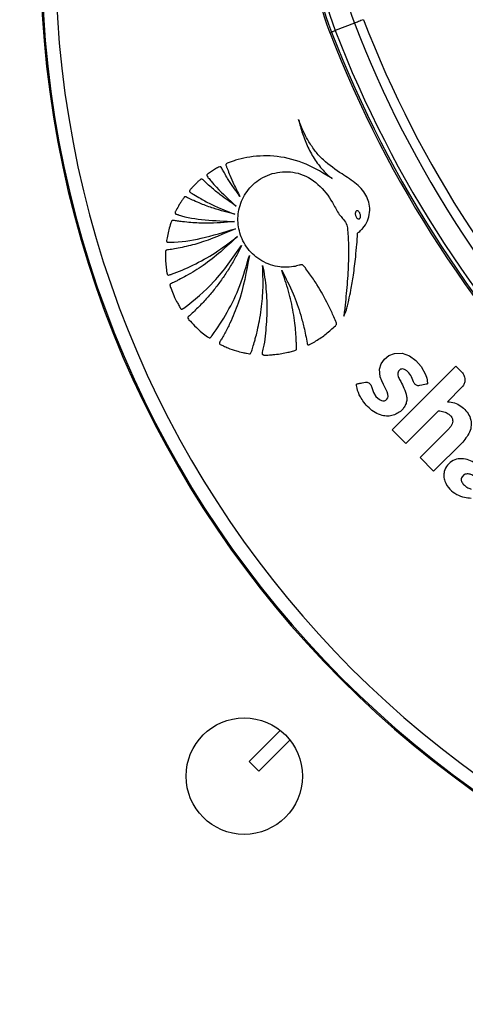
# Paper-space layout 'Wall Base Bracket' of a CAD drawing. Header units: millimetres. Extents: x 1591 to 17407, y 1260 to 16227.
# Tile 27 of 68: x 3413 to 3478, y 10050 to 10194. Entities that reach past the tile are written whole.
import ezdxf

# ---------------------------------------------------------------- set-up
doc = ezdxf.new("R2010")
doc.units = ezdxf.units.MM
doc.layers.add('COMPONENT_GEOMETRY', color=7, linetype='Continuous')
doc.styles.add('SLDTEXTSTYLE1', font='TXT', dxfattribs={"width": 0.75})
doc.dimstyles.new('SLDDIMSTYLE0', dxfattribs={"dimtxt": 100, "dimasz": 6.604, "dimexe": 0, "dimexo": 0.0625, "dimgap": 25, "dimtad": 0, "dimtih": 1, "dimtoh": 1, "dimdec": 0, "dimlfac": 0.5, "dimrnd": 1e-09, "dimzin": 12, "dimdsep": 46, "dimtxsty": 'SLDTEXTSTYLE1', "dimsah": 1, "dimcen": 0.09, "dimadec": 0, "dimazin": 3, "dimtfac": 1, "dimtdec": 0, "dimtofl": 0, "dimtmove": 0, "dimatfit": 3, "dimfxl": 1, "dimfrac": 2, "dimtolj": 1, "dimtzin": 12, "dimarcsym": 0})

# ---------------------------------------------------------------- blocks, each defined once
blk = doc.blocks.new('_D_20')
at = {"layer": 'COMPONENT_GEOMETRY', "color": 7, "ltscale": 2}
for p, q in [((8879.1, 12946.13), (8879.1, 8407.68)), ((3306.77, 9991.36), (3306.77, 8407.68)), ((3306.77, 8414.03), (5945.16, 8414.03)), ((8879.1, 8414.03), (6240.71, 8414.03))]:
    blk.add_line(p, q, dxfattribs=at)
for points in [[(3306.77, 8414.03), (3313.37, 8413.02), (3313.37, 8415.05)], [(8879.1, 8414.03), (8872.5, 8415.05), (8872.5, 8413.02)]]:
    blk.add_solid(points, dxfattribs=at)
at = {"layer": 'COMPONENT_GEOMETRY', "color": 7, "ltscale": 2, "insert": (5945.16, 8463.56), "char_height": 100, "attachment_point": 1, "style": 'SLDTEXTSTYLE1'}
blk.add_mtext('2786', dxfattribs=at)

psp = doc.layouts.new('Wall Base Bracket')

# ---------------------------------------------------------------- linework, layer by layer
at = {"color": 7, "linetype": 'Continuous', "lineweight": 25, "ltscale": 2}
for p, q in [((3461.65, 10193.61), (3458.85, 10192.53)), ((3458.3, 10192.31), (3458.07, 10192.23)), ((3467.18, 10134.25), (3476.47, 10143.54)), ((3476.47, 10143.54), (3477.32, 10142.69)), ((3477.32, 10140.4), (3475.26, 10138.35)), ((3473.94, 10137.02), (3469.18, 10132.26)), ((3469.18, 10132.26), (3467.18, 10134.25)), ((3471.24, 10130.2), (3475.48, 10134.44)), ((3477.47, 10132.44), (3473.23, 10128.2)), ((3473.23, 10128.2), (3471.24, 10130.2)), ((3450.82, 10090.37), (3446.27, 10085.81)), ((3447.68, 10084.4), (3452.24, 10088.95)), ((3446.27, 10085.81), (3447.68, 10084.4))]:
    psp.add_line(p, q, dxfattribs=at)
at = {"color": 7, "linetype": 'Continuous', "lineweight": 25, "ltscale": 2, "flags": 128}
for points in [[(3462.96, 10194.12), (3462.78, 10194.05), (3462.6, 10193.98), (3462.42, 10193.91), (3462.25, 10193.84), (3462.08, 10193.78), (3461.93, 10193.72), (3461.78, 10193.66), (3461.65, 10193.61)], [(3458.3, 10192.31), (3458.31, 10192.32), (3458.35, 10192.33), (3458.39, 10192.35), (3458.45, 10192.37), (3458.53, 10192.4), (3458.62, 10192.44), (3458.73, 10192.48), (3458.85, 10192.53)], [(3463.74, 10141.12), (3464.05, 10140.8), (3464.22, 10140.4), (3464.45, 10139.7), (3464.8, 10139.12), (3465.3, 10138.66), (3465.6, 10138.52), (3465.82, 10138.48), (3466.03, 10138.5), (3466.23, 10138.57), (3466.41, 10138.71), (3466.53, 10138.9), (3466.58, 10139.11), (3466.54, 10139.45), (3466.43, 10139.77), (3465.9, 10140.85), (3465.64, 10141.4), (3465.42, 10141.97), (3465.33, 10143.1), (3465.57, 10143.89), (3466.04, 10144.57), (3466.69, 10145.1), (3467.49, 10145.41), (3468.63, 10145.43), (3469.7, 10145.03), (3470.64, 10144.35), (3471.4, 10143.5), (3472.04, 10142.34), (3472.21, 10141.79), (3472.26, 10141.56), (3472.29, 10141.33), (3472.32, 10141.11), (3472.32, 10141), (3472.31, 10140.97), (3472.31, 10140.96), (3472.3, 10140.95), (3472.3, 10140.95), (3472.29, 10140.94), (3472.26, 10140.93), (3472.21, 10140.93), (3472.16, 10140.92), (3472.15, 10140.92), (3472.14, 10140.92), (3472.14, 10140.92), (3472.14, 10140.92), (3472.14, 10140.92), (3472.14, 10140.92), (3472.14, 10140.92), (3472.14, 10140.92), (3472.14, 10140.92), (3471.52, 10140.78), (3471.16, 10140.7)]]:
    psp.add_lwpolyline(points, dxfattribs=at)
at = {"color": 7, "linetype": 'Continuous', "lineweight": 25, "ltscale": 4}
psp.add_circle((3445.56, 10083.69), 8.5, dxfattribs=at)
for centre, radius, start, end in [((3565.77, 10203.9), 150, 91.6933, 358.3067), ((3565.77, 10203.9), 149.82, 91.6649, 358.3351), ((3565.77, 10203.9), 147.82, 92.3895, 357.6105), ((3495.15, 10206.56), 39.76, 145.7235, 201.1432), ((3495.15, 10206.56), 39.51, 145.7235, 201.1432), ((3495.15, 10206.56), 38.92, 145.7235, 201.1432), ((3495.15, 10206.56), 35.92, 145.7235, 201.1432), ((3614.65, 10252.78), 162.63, 201.1432, 248.8568), ((3614.65, 10252.78), 164.05, 201.1432, 248.8568), ((3614.65, 10252.78), 167.88, 201.1432, 248.8568), ((3614.65, 10252.78), 167.63, 201.1432, 248.8568), ((3614.65, 10252.78), 167.05, 201.1432, 248.8568)]:
    psp.add_arc(centre, radius, start, end, dxfattribs=at)
at = {"color": 7, "linetype": 'Continuous', "lineweight": 25, "ltscale": 2}
for points, knots in [([(3460.1, 10150.85), (3460.24, 10151.13), (3460.47, 10151.61), (3460.64, 10152.4), (3460.88, 10153.37), (3461.18, 10154.86), (3461.54, 10156.97), (3461.82, 10159.21), (3461.99, 10161.08), (3462.08, 10162.15), (3462.09, 10162.64), (3462.1, 10162.78), (3462.11, 10162.85), (3462.11, 10162.9), (3462.11, 10162.92), (3462.12, 10162.97), (3462.16, 10163.01), (3462.23, 10163.06), (3462.38, 10163.15), (3462.54, 10163.32), (3462.7, 10163.48), (3462.8, 10163.58), (3462.84, 10163.63), (3462.86, 10163.65), (3462.86, 10163.66), (3462.87, 10163.66), (3462.87, 10163.67), (3462.87, 10163.67), (3462.87, 10163.67), (3463.15, 10163.99), (3463.6, 10164.72), (3463.93, 10165.96), (3463.88, 10167.17), (3463.38, 10168.68), (3461.99, 10170.26), (3459.6, 10171.72), (3457.48, 10173.2), (3455.93, 10174.87), (3455.04, 10176.19), (3454.39, 10177.39), (3453.9, 10178.43), (3453.63, 10179.13), (3453.5, 10179.5), (3453.49, 10179.54)], [0, 0, 0, 0, 0.02822, 0.047024, 0.072189, 0.117124, 0.182914, 0.263094, 0.318189, 0.351119, 0.358364, 0.361518, 0.363967, 0.364769, 0.365681, 0.366458, 0.368426, 0.370883, 0.374355, 0.383843, 0.39149, 0.394855, 0.396335, 0.396987, 0.397274, 0.3974, 0.397455, 0.397479, 0.39749, 0.397499, 0.435527, 0.473257, 0.509719, 0.541957, 0.613525, 0.690941, 0.79256, 0.84284, 0.893244, 0.933507, 0.964789, 0.996042, 1, 1, 1, 1]), ([(3453.49, 10179.54), (3453.67, 10178.86), (3454.03, 10177.48), (3454.83, 10175.49), (3455.87, 10173.6), (3456.98, 10172.2), (3457.86, 10171.33), (3458.27, 10171.02), (3458.4, 10170.92)], [0, 0, 0, 0, 0.209784, 0.422933, 0.635761, 0.846743, 0.951153, 1, 1, 1, 1]), ([(3458.4, 10170.92), (3457.16, 10171.68), (3454.67, 10173.2), (3450.51, 10174.33), (3447.1, 10174.25), (3444.97, 10173.8), (3444.07, 10173.52), (3443.63, 10173.37), (3443.35, 10173.26), (3443.11, 10173.19), (3442.95, 10173.1), (3442.89, 10173.02), (3442.87, 10172.91), (3442.91, 10172.77), (3442.97, 10172.6), (3443.04, 10172.45), (3443.21, 10172.06), (3443.5, 10171.26), (3444.1, 10169.92), (3444.62, 10168.91), (3444.92, 10168.33)], [0, 0, 0, 0, 0.202229, 0.40583, 0.591312, 0.672978, 0.708933, 0.723066, 0.737203, 0.751345, 0.758346, 0.76153, 0.764796, 0.773005, 0.782354, 0.789654, 0.796108, 0.841429, 0.909395, 1, 1, 1, 1]), ([(3444.92, 10168.33), (3444.57, 10168.81), (3443.94, 10169.66), (3443.21, 10170.81), (3442.75, 10171.58), (3442.5, 10172.03), (3442.33, 10172.31), (3442.25, 10172.52), (3442.14, 10172.63), (3442.09, 10172.65), (3442.04, 10172.66), (3441.77, 10172.6), (3441.35, 10172.32), (3440.85, 10172.02), (3440.48, 10171.77), (3440.27, 10171.64), (3440.15, 10171.54), (3440.1, 10171.47), (3440.08, 10171.4), (3440.1, 10171.33), (3440.17, 10171.21), (3440.39, 10170.94), (3440.83, 10170.39), (3442.13, 10168.96), (3443.39, 10167.8), (3444.36, 10166.91)], [0, 0, 0, 0, 0.127698, 0.23016, 0.296705, 0.322542, 0.341877, 0.367198, 0.371042, 0.374711, 0.378669, 0.383492, 0.434305, 0.485478, 0.510406, 0.531464, 0.538702, 0.544566, 0.549073, 0.554075, 0.560071, 0.580208, 0.62816, 0.714057, 1, 1, 1, 1]), ([(3458.87, 10149.43), (3458.92, 10149.48), (3458.99, 10149.54), (3459.05, 10149.64), (3459.05, 10149.73), (3459, 10149.88), (3458.83, 10150.28), (3458.47, 10151.18), (3457.61, 10153.01), (3456.46, 10155.03), (3455.33, 10156.76), (3454.6, 10157.65), (3454.31, 10158.18), (3453.98, 10158.37), (3453.78, 10158.33), (3453.39, 10158.21), (3452.64, 10158.01), (3451.81, 10157.96), (3451.14, 10157.99), (3450.42, 10158.05), (3448.93, 10158.4), (3446.9, 10159.57), (3445.26, 10161.7), (3444.53, 10164.19), (3444.71, 10166.76), (3445.85, 10169.17), (3447.92, 10171.11), (3450.75, 10172.08), (3453.98, 10171.8), (3456.82, 10169.93), (3458.28, 10167.78), (3459.07, 10166.25), (3459.53, 10165.54), (3460.11, 10164.91), (3460.61, 10164.2), (3460.65, 10163.34), (3460.71, 10162.71), (3460.74, 10162.29), (3460.75, 10162.1), (3460.75, 10162.02), (3460.75, 10161.98), (3460.75, 10161.97), (3460.75, 10161.96), (3460.75, 10161.96), (3460.75, 10161.95), (3460.78, 10161.38), (3460.8, 10160.22), (3460.77, 10158.49), (3460.68, 10156.76), (3460.55, 10155.03), (3460.38, 10153.31), (3460.23, 10151.91), (3460.13, 10151.09), (3460.1, 10150.85)], [0, 0, 0, 0, 0.003297, 0.004451, 0.006013, 0.007636, 0.011934, 0.027751, 0.05586, 0.112253, 0.143271, 0.15814, 0.169338, 0.172814, 0.176034, 0.179185, 0.193339, 0.214276, 0.219972, 0.226844, 0.249998, 0.295821, 0.339794, 0.380454, 0.421963, 0.465245, 0.509563, 0.559447, 0.609406, 0.66537, 0.721796, 0.736556, 0.751316, 0.763526, 0.779318, 0.792631, 0.805356, 0.811072, 0.813587, 0.814694, 0.815181, 0.815395, 0.815489, 0.815531, 0.815549, 0.815563, 0.844179, 0.872842, 0.901542, 0.930254, 0.95894, 0.98755, 1, 1, 1, 1]), ([(3444.36, 10166.91), (3443.57, 10167.45), (3442.32, 10168.3), (3440.9, 10169.48), (3440.1, 10170.19), (3439.69, 10170.58), (3439.49, 10170.8), (3439.36, 10170.86), (3439.28, 10170.84), (3439.23, 10170.83), (3439.13, 10170.75), (3438.91, 10170.59), (3438.54, 10170.24), (3438.15, 10169.82), (3437.81, 10169.46), (3437.64, 10169.28), (3437.58, 10169.18), (3437.56, 10169.13), (3437.55, 10169.08), (3437.56, 10169.01), (3437.63, 10168.93), (3437.85, 10168.79), (3438.37, 10168.47), (3439.38, 10167.87), (3441.34, 10166.83), (3443.04, 10166.16), (3444.17, 10165.71)], [0, 0, 0, 0, 0.173667, 0.277701, 0.336774, 0.369433, 0.380571, 0.39028, 0.39292, 0.395812, 0.399929, 0.415802, 0.444961, 0.493447, 0.520917, 0.534753, 0.538746, 0.542045, 0.544886, 0.547523, 0.554857, 0.56349, 0.595044, 0.666572, 0.779172, 1, 1, 1, 1]), ([(3444.17, 10165.71), (3443.13, 10165.98), (3441.46, 10166.41), (3439.48, 10167.14), (3438.27, 10167.66), (3437.57, 10167.97), (3437.18, 10168.18), (3437.03, 10168.26), (3436.94, 10168.27), (3436.9, 10168.27), (3436.85, 10168.26), (3436.79, 10168.21), (3436.71, 10168.09), (3436.6, 10167.93), (3436.41, 10167.66), (3436.11, 10167.19), (3435.79, 10166.65), (3435.56, 10166.21), (3435.47, 10166), (3435.45, 10165.91), (3435.47, 10165.83), (3435.53, 10165.77), (3435.62, 10165.72), (3435.73, 10165.69), (3435.82, 10165.67), (3435.88, 10165.66), (3435.91, 10165.65), (3435.92, 10165.65), (3435.92, 10165.65), (3435.92, 10165.65), (3435.92, 10165.65), (3435.92, 10165.65), (3435.92, 10165.65), (3437.17, 10165.19), (3439.95, 10164.84), (3442.71, 10164.71), (3444.14, 10164.65)], [0, 0, 0, 0, 0.165667, 0.266278, 0.325785, 0.370092, 0.385201, 0.39415, 0.396289, 0.398331, 0.400329, 0.40485, 0.409546, 0.422041, 0.435841, 0.460922, 0.507787, 0.532655, 0.538534, 0.542969, 0.546556, 0.550022, 0.555764, 0.56218, 0.567863, 0.570218, 0.571206, 0.57163, 0.571814, 0.571894, 0.57193, 0.571945, 0.571952, 0.571958, 0.777413, 1, 1, 1, 1]), ([(3462, 10166.21), (3461.97, 10166.2), (3461.92, 10166.18), (3461.83, 10166.09), (3461.78, 10165.94), (3461.77, 10165.74), (3461.81, 10165.52), (3461.89, 10165.32), (3462, 10165.15), (3462.13, 10165.05), (3462.24, 10165.02), (3462.3, 10165.03), (3462.32, 10165.03)], [0, 0, 0, 0, 0.054152, 0.106748, 0.220928, 0.354229, 0.49977, 0.645411, 0.778973, 0.893411, 0.946016, 1, 1, 1, 1]), ([(3462.32, 10165.03), (3462.35, 10165.04), (3462.4, 10165.06), (3462.46, 10165.12), (3462.51, 10165.2), (3462.54, 10165.32), (3462.55, 10165.5), (3462.51, 10165.72), (3462.43, 10165.92), (3462.32, 10166.09), (3462.19, 10166.19), (3462.08, 10166.22), (3462.02, 10166.21), (3462, 10166.21)], [0, 0, 0, 0, 0.054061, 0.106541, 0.161593, 0.221253, 0.354546, 0.500178, 0.645922, 0.779483, 0.893725, 0.946164, 1, 1, 1, 1]), ([(3444.14, 10164.65), (3442.78, 10164.53), (3440.65, 10164.35), (3438.11, 10164.45), (3436.7, 10164.6), (3435.84, 10164.69), (3435.38, 10164.8), (3435.12, 10164.81), (3435.05, 10164.8), (3435, 10164.78), (3434.96, 10164.74), (3434.91, 10164.64), (3434.83, 10164.44), (3434.68, 10163.96), (3434.47, 10163.23), (3434.32, 10162.46), (3434.21, 10161.99), (3434.2, 10161.8), (3434.21, 10161.74), (3434.24, 10161.69), (3434.28, 10161.66), (3434.4, 10161.61), (3434.54, 10161.62), (3434.67, 10161.64), (3434.72, 10161.65), (3434.74, 10161.65), (3434.75, 10161.65), (3434.76, 10161.65), (3434.76, 10161.65), (3434.76, 10161.65), (3434.76, 10161.65), (3434.76, 10161.65), (3436.28, 10161.62), (3439.52, 10162.15), (3442.63, 10163.1), (3444.28, 10163.61)], [0, 0, 0, 0, 0.181563, 0.281452, 0.336766, 0.368324, 0.39543, 0.400295, 0.402716, 0.404776, 0.406735, 0.410779, 0.419527, 0.434462, 0.477332, 0.519899, 0.538335, 0.541449, 0.544399, 0.546346, 0.54884, 0.551627, 0.562442, 0.56711, 0.56892, 0.56965, 0.569956, 0.570088, 0.570146, 0.570171, 0.570182, 0.570187, 0.57019, 0.771131, 1, 1, 1, 1]), ([(3444.28, 10163.61), (3442.52, 10162.83), (3439.99, 10161.71), (3436.93, 10160.96), (3435.6, 10160.7), (3434.94, 10160.59), (3434.55, 10160.52), (3434.28, 10160.51), (3434.14, 10160.45), (3434.09, 10160.4), (3434.06, 10160.33), (3434.04, 10160.2), (3434.05, 10159.96), (3434.05, 10159.39), (3434.07, 10158.61), (3434.18, 10157.77), (3434.23, 10157.25), (3434.29, 10157), (3434.33, 10156.91), (3434.38, 10156.86), (3434.44, 10156.83), (3434.57, 10156.82), (3434.71, 10156.88), (3434.84, 10156.93), (3434.89, 10156.96), (3434.91, 10156.97), (3434.92, 10156.97), (3434.92, 10156.97), (3434.93, 10156.97), (3434.93, 10156.97), (3434.93, 10156.97), (3434.93, 10156.97), (3436, 10157.32), (3438.17, 10158.29), (3441.44, 10160.06), (3443.48, 10161.63), (3444.55, 10162.45)], [0, 0, 0, 0, 0.221217, 0.318628, 0.36153, 0.378392, 0.39526, 0.406999, 0.409707, 0.412374, 0.415346, 0.417923, 0.427889, 0.443092, 0.483276, 0.518157, 0.540037, 0.544161, 0.547903, 0.550197, 0.552664, 0.555264, 0.565387, 0.569719, 0.571382, 0.572047, 0.572325, 0.572445, 0.572497, 0.57252, 0.57253, 0.572534, 0.572538, 0.702949, 0.845438, 1, 1, 1, 1]), ([(3444.55, 10162.45), (3442.94, 10160.96), (3440.63, 10158.82), (3437.57, 10156.97), (3436.21, 10156.24), (3435.53, 10155.91), (3435.14, 10155.69), (3434.83, 10155.61), (3434.71, 10155.48), (3434.69, 10155.35), (3434.79, 10155.04), (3435.03, 10154.45), (3435.35, 10153.64), (3435.74, 10152.87), (3436.04, 10152.35), (3436.2, 10152.05), (3436.3, 10151.91), (3436.4, 10151.85), (3436.51, 10151.86), (3436.59, 10151.91), (3436.66, 10151.96), (3436.7, 10151.99), (3436.72, 10152.01), (3436.73, 10152.01), (3436.74, 10152.02), (3436.74, 10152.02), (3436.74, 10152.02), (3436.74, 10152.02), (3436.74, 10152.02), (3438.29, 10153.19), (3441.5, 10155.89), (3443.89, 10159.31), (3445.15, 10161.13)], [0, 0, 0, 0, 0.225553, 0.324917, 0.368667, 0.38586, 0.403056, 0.414898, 0.417663, 0.420662, 0.427984, 0.450146, 0.487433, 0.517652, 0.539746, 0.549342, 0.553136, 0.557092, 0.560364, 0.563982, 0.567438, 0.568972, 0.56964, 0.569931, 0.570058, 0.570115, 0.570139, 0.57015, 0.570155, 0.570159, 0.77153, 1, 1, 1, 1]), ([(3445.15, 10161.13), (3444.89, 10160.6), (3444.37, 10159.53), (3443.47, 10157.98), (3442.49, 10156.49), (3441.44, 10155.05), (3440.3, 10153.67), (3439.1, 10152.35), (3438.14, 10151.46), (3437.57, 10150.9), (3437.37, 10150.77), (3437.3, 10150.65), (3437.3, 10150.58), (3437.34, 10150.46), (3437.7, 10150.09), (3438.34, 10149.34), (3439.27, 10148.53), (3439.98, 10147.97), (3440.33, 10147.72), (3440.46, 10147.67), (3440.53, 10147.66), (3440.61, 10147.69), (3440.69, 10147.76), (3440.76, 10147.85), (3440.81, 10147.93), (3440.85, 10147.99), (3440.86, 10148.01), (3440.87, 10148.02), (3440.87, 10148.02), (3440.87, 10148.02), (3440.87, 10148.02), (3440.87, 10148.02), (3440.87, 10148.02), (3441.66, 10149.11), (3443.19, 10151.45), (3445.08, 10155.36), (3445.89, 10158.23), (3446.31, 10159.71)], [0, 0, 0, 0, 0.057426, 0.114826, 0.172212, 0.229592, 0.286977, 0.344377, 0.401806, 0.412893, 0.421478, 0.424076, 0.425858, 0.427738, 0.436263, 0.474569, 0.523369, 0.554574, 0.56231, 0.564903, 0.567089, 0.56915, 0.572812, 0.576881, 0.580591, 0.582187, 0.582872, 0.58317, 0.5833, 0.583357, 0.583382, 0.583394, 0.583398, 0.583402, 0.713102, 0.851978, 1, 1, 1, 1]), ([(3446.31, 10159.71), (3445.88, 10157.35), (3445.26, 10153.95), (3443.8, 10150.51), (3443.11, 10149.07), (3442.72, 10148.34), (3442.38, 10147.68), (3442.07, 10147.26), (3441.95, 10147), (3441.92, 10146.88), (3441.97, 10146.76), (3442.17, 10146.62), (3442.59, 10146.47), (3443.35, 10146.11), (3444.3, 10145.8), (3445.22, 10145.54), (3445.86, 10145.44), (3446.21, 10145.33), (3446.41, 10145.35), (3446.52, 10145.42), (3446.65, 10145.75), (3446.82, 10146.36), (3447.06, 10147.13), (3447.29, 10147.96), (3447.53, 10148.93), (3447.8, 10150.25), (3448.13, 10152.32), (3448.37, 10155.03), (3448.28, 10157.17), (3448.24, 10158.25)], [0, 0, 0, 0, 0.226719, 0.326617, 0.352802, 0.378996, 0.4052, 0.423578, 0.427975, 0.432067, 0.43542, 0.439009, 0.45551, 0.47762, 0.518825, 0.549936, 0.567789, 0.580796, 0.58381, 0.586672, 0.592895, 0.616517, 0.647493, 0.669087, 0.698685, 0.742291, 0.796476, 0.898237, 1, 1, 1, 1]), ([(3448.24, 10158.25), (3448.35, 10157.68), (3448.55, 10156.54), (3448.75, 10154.82), (3448.85, 10153.09), (3448.87, 10151.36), (3448.79, 10149.63), (3448.6, 10147.91), (3448.44, 10146.49), (3448.18, 10145.64), (3448.18, 10145.32), (3448.21, 10145.26), (3448.26, 10145.2), (3448.37, 10145.16), (3448.79, 10145.12), (3449.35, 10145.2), (3450.2, 10145.25), (3451.01, 10145.36), (3451.75, 10145.52), (3452.27, 10145.64), (3452.62, 10145.75), (3452.91, 10145.8), (3453.11, 10145.88), (3453.18, 10145.98), (3453.22, 10146.19), (3453.17, 10146.57), (3453.17, 10147.11), (3453.13, 10147.76), (3453.08, 10148.67), (3452.95, 10149.9), (3452.66, 10151.92), (3452.09, 10154.52), (3451.39, 10156.52), (3451.03, 10157.53)], [0, 0, 0, 0, 0.05771, 0.11539, 0.173053, 0.230709, 0.288371, 0.346051, 0.403765, 0.431524, 0.433822, 0.435859, 0.437913, 0.441817, 0.446383, 0.480892, 0.497729, 0.531857, 0.561892, 0.573691, 0.58549, 0.597662, 0.603357, 0.606247, 0.609835, 0.624207, 0.643874, 0.663907, 0.689821, 0.73464, 0.787656, 0.89382, 1, 1, 1, 1]), ([(3451.03, 10157.53), (3451.61, 10156.4), (3452.71, 10154.29), (3453.69, 10151.47), (3454.23, 10149.43), (3454.54, 10148.06), (3454.67, 10147.23), (3454.75, 10146.77), (3454.79, 10146.7), (3454.84, 10146.66), (3454.92, 10146.64), (3455.02, 10146.66), (3455.14, 10146.72), (3455.35, 10146.85), (3455.66, 10147), (3456.43, 10147.45), (3457.55, 10148.21), (3458.43, 10149.02), (3458.87, 10149.43)], [0, 0, 0, 0, 0.229182, 0.431712, 0.540852, 0.613251, 0.685771, 0.694462, 0.697029, 0.701156, 0.704892, 0.711452, 0.71865, 0.729129, 0.755851, 0.782573, 0.891294, 1, 1, 1, 1]), ([(3471.16, 10140.7), (3471.08, 10140.69), (3470.92, 10140.67), (3470.71, 10140.74), (3470.53, 10140.88), (3470.24, 10141.26), (3470.05, 10141.97), (3469.61, 10142.62), (3469.16, 10142.98), (3468.85, 10143.13), (3468.53, 10143.14), (3468.27, 10143.02), (3468.06, 10142.81), (3467.95, 10142.41), (3468.1, 10141.87), (3468.48, 10141.18), (3468.95, 10140.29), (3469.27, 10139.44), (3469.32, 10138.71), (3469.26, 10138.21), (3469.03, 10137.67), (3468.63, 10137.14), (3468.05, 10136.68), (3467.32, 10136.35), (3466.52, 10136.2), (3465.61, 10136.32), (3464.66, 10136.73), (3463.76, 10137.41), (3463.04, 10138.22), (3462.44, 10139.17), (3462.07, 10140.01), (3462, 10140.63), (3461.95, 10140.82), (3461.96, 10140.88), (3461.97, 10140.9), (3461.99, 10140.92), (3462.03, 10140.95), (3462.12, 10140.98), (3462.27, 10141.01), (3462.5, 10141.04), (3462.84, 10141.12), (3463.27, 10141.25), (3463.58, 10141.16), (3463.74, 10141.12)], [0, 0, 0, 0, 0.011232, 0.021027, 0.030771, 0.041185, 0.086899, 0.130076, 0.148188, 0.165146, 0.177277, 0.190132, 0.203885, 0.216549, 0.246148, 0.277538, 0.326313, 0.385862, 0.400693, 0.426997, 0.454023, 0.481187, 0.517987, 0.555064, 0.591537, 0.628693, 0.67989, 0.732012, 0.784237, 0.827478, 0.888451, 0.90755, 0.914117, 0.915018, 0.915944, 0.916985, 0.918229, 0.923434, 0.929635, 0.939467, 0.956213, 0.977297, 1, 1, 1, 1]), ([(3477.32, 10142.69), (3477.47, 10142.5), (3477.76, 10142.12), (3477.82, 10141.44), (3477.68, 10140.84), (3477.44, 10140.55), (3477.32, 10140.4)], [0, 0, 0, 0, 0.283704, 0.557917, 0.775024, 1, 1, 1, 1]), ([(3475.26, 10138.35), (3475.61, 10138.31), (3476.29, 10138.23), (3477.21, 10137.74), (3477.98, 10137.06), (3478.55, 10136.19), (3478.77, 10135.17), (3478.58, 10133.79), (3477.91, 10132.98), (3477.47, 10132.44)], [0, 0, 0, 0, 0.125362, 0.250199, 0.375861, 0.501046, 0.6263, 0.751146, 1, 1, 1, 1]), ([(3473.94, 10137.02), (3474.21, 10136.99), (3474.71, 10136.94), (3475.32, 10136.65), (3475.74, 10136.28), (3475.97, 10135.9), (3476.03, 10135.49), (3475.97, 10135.1), (3475.75, 10134.74), (3475.56, 10134.54), (3475.48, 10134.44)], [0, 0, 0, 0, 0.200751, 0.371354, 0.491268, 0.615204, 0.694597, 0.793686, 0.90454, 1, 1, 1, 1]), ([(3481.6, 10127.63), (3481.08, 10128.09), (3480.03, 10129), (3478.48, 10129.87), (3477.08, 10130.1), (3476.03, 10129.83), (3475.22, 10129.12), (3474.77, 10128.28), (3474.67, 10127.45), (3474.9, 10126.53), (3475.51, 10125.56), (3476.56, 10124.77), (3477.65, 10124.38), (3478.37, 10124.31), (3478.69, 10124.28)], [0, 0, 0, 0, 0.1432445, 0.2862998, 0.3585624, 0.42973, 0.5016521, 0.5733303, 0.6211795, 0.6688826, 0.7652222, 0.8510934, 0.9344252, 1, 1, 1, 1]), ([(3480.42, 10126.45), (3480.07, 10126.78), (3479.57, 10127.24), (3478.83, 10127.66), (3478.37, 10127.82), (3477.98, 10127.81), (3477.7, 10127.7), (3477.47, 10127.51), (3477.3, 10127.27), (3477.23, 10126.99), (3477.31, 10126.63), (3477.61, 10126.23), (3478.07, 10125.82), (3478.49, 10125.67), (3478.69, 10125.6)], [0, 0, 0, 0, 0.235346, 0.328382, 0.417623, 0.466597, 0.514368, 0.562572, 0.611928, 0.656748, 0.699406, 0.787981, 0.894127, 1, 1, 1, 1])]:
    psp.add_open_spline(points, degree=3, knots=knots, dxfattribs=at)

# ---------------------------------------------------------------- dimensions: what is measured, and where the dimension line sits
at = {"layer": 'COMPONENT_GEOMETRY', "color": 7, "ltscale": 2}
dim = psp.add_linear_dim(base=(3306.77, 8414.03), p1=(8879.1, 12948.67), p2=(3306.77, 9993.9), dimstyle='SLDDIMSTYLE0', dxfattribs=at)
dim.commit()
dim.dimension.update_dxf_attribs({"geometry": '_D_20', "text_midpoint": (6092.94, 8414.03), "dimtype": 160})

doc.saveas('drawing.dxf')
